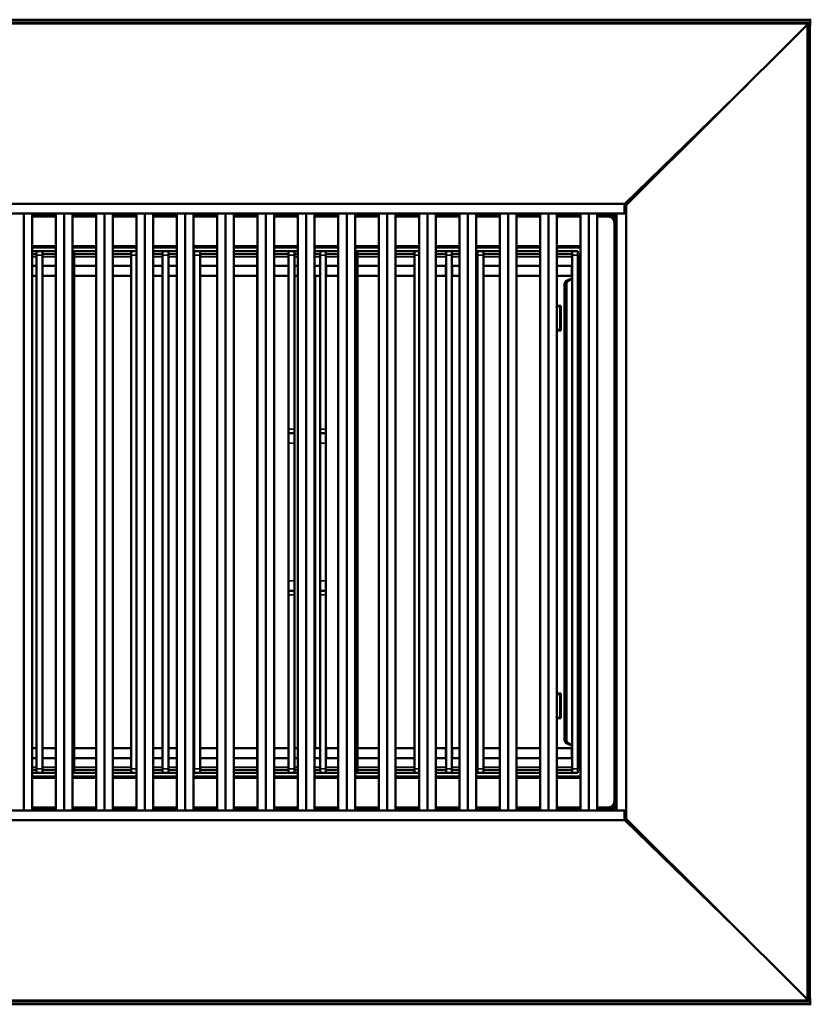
# Model space of a CAD drawing. Header units: millimetres. Extents: x 388 to 6088, y 821 to 3626.
# Tile 11 of 14: x 3723 to 4125, y 2407 to 2907. Entities that reach past the tile are written whole.
import ezdxf

# ---------------------------------------------------------------- set-up
doc = ezdxf.new("R2010")
doc.units = ezdxf.units.MM
doc.header["$LTSCALE"] = 15
doc.layers.add('Visible (ISO)', color=7, linetype='Continuous', lineweight=50)
doc.layers.add('Visible Narrow (ISO)', color=7, linetype='Continuous', lineweight=35)

msp = doc.modelspace()

# ---------------------------------------------------------------- linework, layer by layer
at = {"layer": 'Visible (ISO)'}
for p, q in [((4124.67, 2906.77), (3324.67, 2906.77)), ((3324.67, 2905.27), (4124.67, 2905.27)), ((4124.53, 2905.27), (4124.53, 2904.84)), ((4124.67, 2906.77), (4124.67, 2905.27)), ((3324.67, 2904.84), (4124.53, 2904.84)), ((4123.25, 2904.27), (4031.12, 2812.56)), ((4124.39, 2904.27), (4123.25, 2904.27)), ((4123.25, 2904.27), (4123.25, 2409.27)), ((4123.95, 2904.27), (4124.53, 2904.84)), ((4124.39, 2409.27), (4124.39, 2904.27)), ((4030.42, 2813.27), (4092.9, 2874.06)), ((3420.12, 2813.27), (4030.12, 2813.27)), ((4030.12, 2813.27), (4031.12, 2813.27)), ((4031.12, 2808.27), (4031.12, 2813.27)), ((3420.12, 2808.27), (4030.12, 2808.27)), ((3725.12, 2808.27), (3725.12, 2505.27)), ((3729.36, 2505.27), (3729.36, 2808.27)), ((3729.36, 2806.77), (3741.38, 2806.77)), ((3741.38, 2808.27), (3741.38, 2505.27)), ((3745.62, 2808.27), (3745.62, 2505.27)), ((3749.86, 2505.27), (3749.86, 2808.27)), ((3749.86, 2806.77), (3761.88, 2806.77)), ((3761.88, 2808.27), (3761.88, 2505.27)), ((3766.12, 2808.27), (3766.12, 2505.27)), ((3770.36, 2505.27), (3770.36, 2808.27)), ((3770.36, 2806.77), (3782.38, 2806.77)), ((3782.38, 2808.27), (3782.38, 2505.27)), ((3786.62, 2808.27), (3786.62, 2505.27)), ((3790.86, 2505.27), (3790.86, 2808.27)), ((3790.86, 2806.77), (3802.88, 2806.77)), ((3802.88, 2808.27), (3802.88, 2505.27)), ((3807.12, 2808.27), (3807.12, 2505.27)), ((3811.36, 2505.27), (3811.36, 2808.27)), ((3811.36, 2806.77), (3823.38, 2806.77)), ((3823.38, 2808.27), (3823.38, 2505.27)), ((3827.62, 2808.27), (3827.62, 2505.27)), ((3831.86, 2505.27), (3831.86, 2808.27)), ((3831.86, 2806.77), (3843.88, 2806.77)), ((3843.88, 2808.27), (3843.88, 2505.27)), ((3848.12, 2808.27), (3848.12, 2505.27)), ((3852.36, 2505.27), (3852.36, 2808.27)), ((3852.36, 2806.77), (3864.38, 2806.77)), ((3864.38, 2808.27), (3864.38, 2505.27)), ((3868.62, 2808.27), (3868.62, 2505.27)), ((3872.86, 2505.27), (3872.86, 2808.27)), ((3872.86, 2806.77), (3884.88, 2806.77)), ((3884.88, 2808.27), (3884.88, 2505.27)), ((3889.12, 2808.27), (3889.12, 2505.27)), ((3893.36, 2505.27), (3893.36, 2808.27)), ((3893.36, 2806.77), (3905.38, 2806.77)), ((3905.38, 2808.27), (3905.38, 2505.27)), ((3909.62, 2808.27), (3909.62, 2505.27)), ((3913.86, 2505.27), (3913.86, 2808.27)), ((3913.86, 2806.77), (3925.88, 2806.77)), ((3925.88, 2808.27), (3925.88, 2505.27)), ((3930.12, 2808.27), (3930.12, 2505.27)), ((3934.36, 2505.27), (3934.36, 2808.27)), ((3934.36, 2806.77), (3946.38, 2806.77)), ((3946.38, 2808.27), (3946.38, 2505.27)), ((3950.62, 2808.27), (3950.62, 2505.27)), ((3954.86, 2505.27), (3954.86, 2808.27)), ((3954.86, 2806.77), (3966.88, 2806.77)), ((3966.88, 2808.27), (3966.88, 2505.27)), ((3971.12, 2808.27), (3971.12, 2505.27)), ((3975.36, 2505.27), (3975.36, 2808.27)), ((3975.36, 2806.77), (3987.38, 2806.77)), ((3987.38, 2808.27), (3987.38, 2505.27)), ((3991.62, 2808.27), (3991.62, 2505.27)), ((3995.86, 2505.27), (3995.86, 2808.27)), ((3995.86, 2806.77), (4007.88, 2806.77)), ((4007.88, 2808.27), (4007.88, 2505.27)), ((4012.12, 2808.27), (4012.12, 2505.27)), ((4016.36, 2505.27), (4016.36, 2808.27)), ((4016.36, 2806.77), (4022.12, 2806.77)), ((4024.53, 2806.77), (4022.12, 2806.77)), ((4024.53, 2807.54), (4025.28, 2808.27)), ((4024.53, 2807.49), (4024.53, 2807.54)), ((4024.53, 2807.49), (4024.53, 2806.77)), ((4024.53, 2806.77), (4025.25, 2806.77)), ((4024.53, 2805.56), (4024.53, 2806.77)), ((4025.3, 2806.77), (4025.25, 2806.77)), ((4026.12, 2807.59), (4025.3, 2806.77)), ((4026.12, 2505.27), (4026.12, 2808.27)), ((4026.12, 2808.27), (4031.12, 2808.27)), ((4031.12, 2505.27), (4031.12, 2808.27)), ((4025.12, 2803.77), (4025.12, 2509.77)), ((3729.36, 2791.77), (3741.38, 2791.77)), ((3749.86, 2791.77), (3761.88, 2791.77)), ((3770.36, 2791.77), (3782.38, 2791.77)), ((3790.86, 2791.77), (3802.88, 2791.77)), ((3811.36, 2791.77), (3823.38, 2791.77)), ((3831.86, 2791.77), (3843.88, 2791.77)), ((3852.36, 2791.77), (3864.38, 2791.77)), ((3872.86, 2791.77), (3884.88, 2791.77)), ((3893.36, 2791.77), (3905.38, 2791.77)), ((3913.86, 2791.77), (3925.88, 2791.77)), ((3934.36, 2791.77), (3946.38, 2791.77)), ((3954.86, 2791.77), (3966.88, 2791.77)), ((3975.36, 2791.77), (3987.38, 2791.77)), ((3995.86, 2791.77), (4007.88, 2791.77)), ((3729.36, 2789.27), (3731.62, 2789.27)), ((3731.62, 2787.77), (3729.36, 2787.77)), ((3731.62, 2787.27), (3731.62, 2789.27)), ((3734.62, 2789.27), (3731.62, 2789.27)), ((3731.62, 2787.27), (3731.62, 2526.27)), ((3734.62, 2789.27), (3741.38, 2789.27)), ((3734.62, 2789.27), (3734.62, 2787.27)), ((3741.38, 2787.77), (3734.62, 2787.77)), ((3734.62, 2787.27), (3734.62, 2526.27)), ((3750.62, 2789.27), (3749.86, 2789.27)), ((3750.62, 2789.27), (3761.88, 2789.27)), ((3750.62, 2789.27), (3750.62, 2787.27)), ((3761.88, 2787.77), (3750.62, 2787.77)), ((3750.62, 2787.27), (3750.62, 2526.27)), ((3770.36, 2789.27), (3779.62, 2789.27)), ((3779.62, 2787.77), (3770.36, 2787.77)), ((3779.62, 2787.27), (3779.62, 2789.27)), ((3782.38, 2789.27), (3779.62, 2789.27)), ((3779.62, 2787.27), (3779.62, 2526.27)), ((3790.86, 2789.27), (3795.62, 2789.27)), ((3795.62, 2787.77), (3790.86, 2787.77)), ((3795.62, 2787.27), (3795.62, 2789.27)), ((3798.62, 2789.27), (3795.62, 2789.27)), ((3795.62, 2787.27), (3795.62, 2526.27)), ((3798.62, 2789.27), (3802.88, 2789.27)), ((3798.62, 2789.27), (3798.62, 2787.27)), ((3802.88, 2787.77), (3798.62, 2787.77)), ((3798.62, 2787.27), (3798.62, 2526.27)), ((3811.36, 2789.27), (3811.62, 2789.27)), ((3811.62, 2787.77), (3811.36, 2787.77)), ((3811.62, 2787.27), (3811.62, 2789.27)), ((3814.62, 2789.27), (3811.62, 2789.27)), ((3811.62, 2787.27), (3811.62, 2526.27)), ((3814.62, 2789.27), (3823.38, 2789.27)), ((3814.62, 2789.27), (3814.62, 2787.27)), ((3823.38, 2787.77), (3814.62, 2787.77)), ((3814.62, 2787.27), (3814.62, 2526.27)), ((3831.86, 2789.27), (3843.62, 2789.27)), ((3843.62, 2787.77), (3831.86, 2787.77)), ((3843.62, 2787.27), (3843.62, 2789.27)), ((3843.88, 2789.27), (3843.62, 2789.27)), ((3843.62, 2787.27), (3843.62, 2526.27)), ((3852.36, 2789.27), (3859.57, 2789.27)), ((3859.57, 2787.77), (3852.36, 2787.77)), ((3862.57, 2789.27), (3859.57, 2789.27)), ((3859.57, 2787.27), (3859.57, 2789.27)), ((3859.57, 2698.77), (3859.57, 2787.27)), ((3862.57, 2789.27), (3864.38, 2789.27)), ((3862.57, 2789.27), (3862.57, 2787.27)), ((3864.38, 2787.77), (3862.57, 2787.77)), ((3862.57, 2698.77), (3862.57, 2787.27)), ((3872.86, 2789.27), (3875.57, 2789.27)), ((3875.57, 2787.77), (3872.86, 2787.77)), ((3878.57, 2789.27), (3875.57, 2789.27)), ((3875.57, 2787.27), (3875.57, 2789.27)), ((3875.57, 2698.77), (3875.57, 2787.27)), ((3878.57, 2789.27), (3884.88, 2789.27)), ((3878.57, 2789.27), (3878.57, 2787.27)), ((3884.88, 2787.77), (3878.57, 2787.77)), ((3878.57, 2698.77), (3878.57, 2787.27)), ((3894.62, 2789.27), (3893.36, 2789.27)), ((3894.62, 2789.27), (3905.38, 2789.27)), ((3894.62, 2789.27), (3894.62, 2787.27)), ((3905.38, 2787.77), (3894.62, 2787.77)), ((3894.62, 2787.27), (3894.62, 2526.27)), ((3913.86, 2789.27), (3923.62, 2789.27)), ((3923.62, 2787.77), (3913.86, 2787.77)), ((3923.62, 2787.27), (3923.62, 2789.27)), ((3925.88, 2789.27), (3923.62, 2789.27)), ((3923.62, 2787.27), (3923.62, 2526.27)), ((3934.36, 2789.27), (3939.62, 2789.27)), ((3939.62, 2787.77), (3934.36, 2787.77)), ((3939.62, 2787.27), (3939.62, 2789.27)), ((3942.62, 2789.27), (3939.62, 2789.27)), ((3939.62, 2787.27), (3939.62, 2526.27)), ((3942.62, 2789.27), (3946.38, 2789.27)), ((3942.62, 2789.27), (3942.62, 2787.27)), ((3946.38, 2787.77), (3942.62, 2787.77)), ((3942.62, 2787.27), (3942.62, 2526.27)), ((3954.86, 2789.27), (3955.62, 2789.27)), ((3955.62, 2787.77), (3954.86, 2787.77)), ((3955.62, 2787.27), (3955.62, 2789.27)), ((3958.62, 2789.27), (3955.62, 2789.27)), ((3955.62, 2787.27), (3955.62, 2526.27)), ((3958.62, 2789.27), (3966.88, 2789.27)), ((3958.62, 2789.27), (3958.62, 2787.27)), ((3966.88, 2787.77), (3958.62, 2787.77)), ((3958.62, 2787.27), (3958.62, 2526.27)), ((3975.36, 2789.27), (3987.38, 2789.27)), ((3987.38, 2787.77), (3975.36, 2787.77)), ((3995.86, 2789.27), (4003.62, 2789.27)), ((4003.62, 2787.77), (3995.86, 2787.77)), ((4003.62, 2787.27), (4003.62, 2789.27)), ((4006.62, 2789.27), (4003.62, 2789.27)), ((4003.62, 2787.27), (4003.62, 2526.27)), ((4006.62, 2789.27), (4006.62, 2787.27)), ((4006.62, 2787.71), (4007.62, 2787.71)), ((4006.62, 2787.27), (4006.62, 2526.27)), ((4007.62, 2781.77), (4007.62, 2787.71)), ((3729.36, 2781.77), (3731.57, 2781.77)), ((3731.57, 2776.77), (3731.57, 2781.77)), ((3731.57, 2781.77), (3731.62, 2781.77)), ((3734.62, 2781.77), (3734.67, 2781.77)), ((3734.67, 2781.77), (3734.67, 2776.77)), ((3734.67, 2781.77), (3741.38, 2781.77)), ((3750.62, 2781.77), (3750.67, 2781.77)), ((3750.67, 2781.77), (3750.67, 2776.77)), ((3750.67, 2781.77), (3761.88, 2781.77)), ((3770.36, 2781.77), (3779.57, 2781.77)), ((3779.57, 2776.77), (3779.57, 2781.77)), ((3779.57, 2781.77), (3779.62, 2781.77)), ((3790.86, 2781.77), (3795.57, 2781.77)), ((3795.57, 2776.77), (3795.57, 2781.77)), ((3795.57, 2781.77), (3795.62, 2781.77)), ((3798.62, 2781.77), (3798.67, 2781.77)), ((3798.67, 2781.77), (3798.67, 2776.77)), ((3798.67, 2781.77), (3802.88, 2781.77)), ((3811.36, 2781.77), (3811.57, 2781.77)), ((3811.57, 2776.77), (3811.57, 2781.77)), ((3811.57, 2781.77), (3811.62, 2781.77)), ((3814.62, 2781.77), (3814.67, 2781.77)), ((3814.67, 2781.77), (3814.67, 2776.77)), ((3814.67, 2781.77), (3823.38, 2781.77)), ((3831.86, 2781.77), (3843.57, 2781.77)), ((3843.57, 2776.77), (3843.57, 2781.77)), ((3843.57, 2781.77), (3843.62, 2781.77)), ((3852.36, 2781.77), (3859.57, 2781.77)), ((3862.57, 2781.77), (3862.67, 2781.77)), ((3862.67, 2781.77), (3862.67, 2776.77)), ((3862.67, 2781.77), (3864.38, 2781.77)), ((3872.86, 2781.77), (3875.57, 2781.77)), ((3878.57, 2781.77), (3878.67, 2781.77)), ((3878.67, 2781.77), (3878.67, 2776.77)), ((3878.67, 2781.77), (3884.88, 2781.77)), ((3894.62, 2781.77), (3894.67, 2781.77)), ((3894.67, 2781.77), (3894.67, 2776.77)), ((3894.67, 2781.77), (3905.38, 2781.77)), ((3913.86, 2781.77), (3923.57, 2781.77)), ((3923.57, 2776.77), (3923.57, 2781.77)), ((3923.57, 2781.77), (3923.62, 2781.77)), ((3934.36, 2781.77), (3939.57, 2781.77)), ((3939.57, 2776.77), (3939.57, 2781.77)), ((3939.57, 2781.77), (3939.62, 2781.77)), ((3942.62, 2781.77), (3942.67, 2781.77)), ((3942.67, 2781.77), (3942.67, 2776.77)), ((3942.67, 2781.77), (3946.38, 2781.77)), ((3954.86, 2781.77), (3955.57, 2781.77)), ((3955.57, 2776.77), (3955.57, 2781.77)), ((3955.57, 2781.77), (3955.62, 2781.77)), ((3958.62, 2781.77), (3958.67, 2781.77)), ((3958.67, 2781.77), (3958.67, 2776.77)), ((3958.67, 2781.77), (3966.88, 2781.77)), ((3975.36, 2781.77), (3987.38, 2781.77)), ((3995.86, 2781.77), (4003.57, 2781.77)), ((4003.57, 2776.77), (4003.57, 2781.77)), ((4003.57, 2781.77), (4003.62, 2781.77)), ((4006.62, 2781.77), (4006.67, 2781.77)), ((4006.67, 2781.77), (4006.67, 2776.77)), ((4006.67, 2781.77), (4007.88, 2781.77)), ((3729.36, 2776.77), (3731.57, 2776.77)), ((3731.62, 2776.77), (3731.57, 2776.77)), ((3734.67, 2776.77), (3734.62, 2776.77)), ((3734.67, 2776.77), (3741.38, 2776.77)), ((3750.67, 2776.77), (3750.62, 2776.77)), ((3750.67, 2776.77), (3761.88, 2776.77)), ((3770.36, 2776.77), (3779.57, 2776.77)), ((3779.62, 2776.77), (3779.57, 2776.77)), ((3790.86, 2776.77), (3795.57, 2776.77)), ((3795.62, 2776.77), (3795.57, 2776.77)), ((3798.67, 2776.77), (3798.62, 2776.77)), ((3798.67, 2776.77), (3802.88, 2776.77)), ((3811.36, 2776.77), (3811.57, 2776.77)), ((3811.62, 2776.77), (3811.57, 2776.77)), ((3814.67, 2776.77), (3814.62, 2776.77)), ((3814.67, 2776.77), (3823.38, 2776.77)), ((3831.86, 2776.77), (3843.57, 2776.77)), ((3843.62, 2776.77), (3843.57, 2776.77)), ((3852.36, 2776.77), (3859.57, 2776.77)), ((3862.67, 2776.77), (3862.57, 2776.77)), ((3862.67, 2776.77), (3864.38, 2776.77)), ((3872.86, 2776.77), (3875.57, 2776.77)), ((3873.07, 2772.77), (3873.07, 2776.77)), ((3878.67, 2776.77), (3878.57, 2776.77)), ((3878.67, 2776.77), (3884.88, 2776.77)), ((3894.67, 2776.77), (3894.62, 2776.77)), ((3894.67, 2776.77), (3905.38, 2776.77)), ((3913.86, 2776.77), (3923.57, 2776.77)), ((3923.62, 2776.77), (3923.57, 2776.77)), ((3934.36, 2776.77), (3939.57, 2776.77)), ((3939.62, 2776.77), (3939.57, 2776.77)), ((3942.67, 2776.77), (3942.62, 2776.77)), ((3942.67, 2776.77), (3946.38, 2776.77)), ((3954.86, 2776.77), (3955.57, 2776.77)), ((3955.62, 2776.77), (3955.57, 2776.77)), ((3958.67, 2776.77), (3958.62, 2776.77)), ((3958.67, 2776.77), (3966.88, 2776.77)), ((3975.36, 2776.77), (3987.38, 2776.77)), ((3995.86, 2776.77), (4003.57, 2776.77)), ((4003.62, 2775.45), (4000.81, 2774.22)), ((4001.78, 2774.22), (4003.62, 2775.03)), ((4003.62, 2776.77), (4003.57, 2776.77)), ((4006.67, 2776.77), (4006.62, 2776.77)), ((4006.62, 2775.77), (4007.62, 2775.77)), ((4007.88, 2776.77), (4006.67, 2776.77)), ((4007.62, 2775.77), (4007.62, 2776.77)), ((4007.62, 2537.77), (4007.62, 2775.77)), ((3872.86, 2770.23), (3873.07, 2770.02)), ((3873.07, 2770.02), (3873.07, 2772.77)), ((3873.07, 2770.02), (3873.07, 2768.77)), ((3999.76, 2541.21), (3999.76, 2772.33)), ((4000.73, 2541.21), (4000.73, 2772.33)), ((3729.36, 2766.02), (3729.37, 2766.02)), ((3729.37, 2766.02), (3729.37, 2755.52)), ((3873.07, 2762.42), (3873.07, 2768.77)), ((3873.07, 2762.42), (3873.07, 2761.19)), ((3873.07, 2751.82), (3873.07, 2761.19)), ((3995.86, 2761.52), (3997.87, 2761.52)), ((3997.62, 2761.27), (3995.86, 2761.27)), ((3997.62, 2761.52), (3997.62, 2761.27)), ((3997.62, 2749.27), (3997.62, 2761.27)), ((3997.87, 2761.52), (3997.87, 2749.02)), ((3729.37, 2755.52), (3729.36, 2755.52)), ((3873.07, 2749.12), (3873.07, 2751.82)), ((3873.07, 2564.42), (3873.07, 2749.12)), ((3995.86, 2749.27), (3997.62, 2749.27)), ((3997.87, 2749.02), (3995.86, 2749.02)), ((3997.62, 2749.27), (3997.62, 2749.02)), ((3859.57, 2696.77), (3859.57, 2698.77)), ((3859.57, 2696.77), (3862.57, 2696.77)), ((3859.57, 2691.77), (3859.57, 2696.77)), ((3862.57, 2698.77), (3862.57, 2696.77)), ((3862.57, 2696.77), (3862.57, 2691.77)), ((3875.57, 2696.77), (3875.57, 2698.77)), ((3875.57, 2696.77), (3878.57, 2696.77)), ((3875.57, 2691.77), (3875.57, 2696.77)), ((3878.57, 2698.77), (3878.57, 2696.77)), ((3878.57, 2696.77), (3878.57, 2691.77)), ((3859.57, 2621.77), (3859.57, 2691.77)), ((3862.57, 2691.77), (3862.57, 2621.77)), ((3875.57, 2621.77), (3875.57, 2691.77)), ((3878.57, 2691.77), (3878.57, 2621.77)), ((3859.57, 2616.77), (3859.57, 2621.77)), ((3862.57, 2621.77), (3862.57, 2616.77)), ((3875.57, 2616.77), (3875.57, 2621.77)), ((3878.57, 2621.77), (3878.57, 2616.77)), ((3859.57, 2614.77), (3859.57, 2616.77)), ((3862.57, 2616.77), (3859.57, 2616.77)), ((3862.57, 2616.77), (3862.57, 2614.77)), ((3875.57, 2614.77), (3875.57, 2616.77)), ((3878.57, 2616.77), (3875.57, 2616.77)), ((3878.57, 2616.77), (3878.57, 2614.77)), ((3859.57, 2526.27), (3859.57, 2614.77)), ((3862.57, 2526.27), (3862.57, 2614.77)), ((3875.57, 2526.27), (3875.57, 2614.77)), ((3878.57, 2526.27), (3878.57, 2614.77)), ((3873.07, 2561.72), (3873.07, 2564.42)), ((3873.07, 2552.35), (3873.07, 2561.72)), ((3995.86, 2564.52), (3997.87, 2564.52)), ((3997.62, 2564.27), (3995.86, 2564.27)), ((3997.62, 2564.52), (3997.62, 2564.27)), ((3997.62, 2552.27), (3997.62, 2564.27)), ((3997.87, 2564.52), (3997.87, 2552.02)), ((3729.36, 2558.02), (3729.37, 2558.02)), ((3729.37, 2558.02), (3729.37, 2547.52)), ((3873.07, 2552.35), (3873.07, 2551.12)), ((3873.07, 2544.77), (3873.07, 2551.12)), ((3995.86, 2552.27), (3997.62, 2552.27)), ((3997.87, 2552.02), (3995.86, 2552.02)), ((3997.62, 2552.27), (3997.62, 2552.02)), ((3729.37, 2547.52), (3729.36, 2547.52)), ((3872.86, 2543.31), (3873.07, 2543.52)), ((3873.07, 2544.77), (3873.07, 2543.52)), ((3873.07, 2540.77), (3873.07, 2543.52)), ((3873.07, 2536.77), (3873.07, 2540.77)), ((3729.36, 2536.77), (3731.57, 2536.77)), ((3731.57, 2531.77), (3731.57, 2536.77)), ((3731.57, 2536.77), (3731.62, 2536.77)), ((3734.62, 2536.77), (3734.67, 2536.77)), ((3734.67, 2536.77), (3734.67, 2531.77)), ((3734.67, 2536.77), (3741.38, 2536.77)), ((3750.62, 2536.77), (3750.67, 2536.77)), ((3750.67, 2536.77), (3750.67, 2531.77)), ((3750.67, 2536.77), (3761.88, 2536.77)), ((3770.36, 2536.77), (3779.57, 2536.77)), ((3779.57, 2531.77), (3779.57, 2536.77)), ((3779.57, 2536.77), (3779.62, 2536.77)), ((3790.86, 2536.77), (3795.57, 2536.77)), ((3795.57, 2531.77), (3795.57, 2536.77)), ((3795.57, 2536.77), (3795.62, 2536.77)), ((3798.62, 2536.77), (3798.67, 2536.77)), ((3798.67, 2536.77), (3798.67, 2531.77)), ((3798.67, 2536.77), (3802.88, 2536.77)), ((3811.36, 2536.77), (3811.57, 2536.77)), ((3811.57, 2531.77), (3811.57, 2536.77)), ((3811.57, 2536.77), (3811.62, 2536.77)), ((3814.62, 2536.77), (3814.67, 2536.77)), ((3814.67, 2536.77), (3814.67, 2531.77)), ((3814.67, 2536.77), (3823.38, 2536.77)), ((3831.86, 2536.77), (3843.57, 2536.77)), ((3843.57, 2531.77), (3843.57, 2536.77)), ((3843.57, 2536.77), (3843.62, 2536.77)), ((3852.36, 2536.77), (3859.57, 2536.77)), ((3862.57, 2536.77), (3862.67, 2536.77)), ((3862.67, 2536.77), (3862.67, 2531.77)), ((3862.67, 2536.77), (3864.38, 2536.77)), ((3872.86, 2536.77), (3875.57, 2536.77)), ((3878.57, 2536.77), (3878.67, 2536.77)), ((3878.67, 2536.77), (3878.67, 2531.77)), ((3878.67, 2536.77), (3884.88, 2536.77)), ((3894.62, 2536.77), (3894.67, 2536.77)), ((3894.67, 2536.77), (3894.67, 2531.77)), ((3894.67, 2536.77), (3905.38, 2536.77)), ((3913.86, 2536.77), (3923.57, 2536.77)), ((3923.57, 2531.77), (3923.57, 2536.77)), ((3923.57, 2536.77), (3923.62, 2536.77)), ((3934.36, 2536.77), (3939.57, 2536.77)), ((3939.57, 2531.77), (3939.57, 2536.77)), ((3939.57, 2536.77), (3939.62, 2536.77)), ((3942.62, 2536.77), (3942.67, 2536.77)), ((3942.67, 2536.77), (3942.67, 2531.77)), ((3942.67, 2536.77), (3946.38, 2536.77)), ((3954.86, 2536.77), (3955.57, 2536.77)), ((3955.57, 2531.77), (3955.57, 2536.77)), ((3955.57, 2536.77), (3955.62, 2536.77)), ((3958.62, 2536.77), (3958.67, 2536.77)), ((3958.67, 2536.77), (3958.67, 2531.77)), ((3958.67, 2536.77), (3966.88, 2536.77)), ((3975.36, 2536.77), (3987.38, 2536.77)), ((3995.86, 2536.77), (4003.57, 2536.77)), ((4000.81, 2539.31), (4003.62, 2538.09)), ((4003.62, 2538.51), (4001.78, 2539.31)), ((4003.57, 2531.77), (4003.57, 2536.77)), ((4003.57, 2536.77), (4003.62, 2536.77)), ((4007.62, 2537.77), (4006.62, 2537.77)), ((4006.62, 2536.77), (4006.67, 2536.77)), ((4006.67, 2536.77), (4006.67, 2531.77)), ((4006.67, 2536.77), (4007.88, 2536.77)), ((4007.62, 2536.77), (4007.62, 2537.77)), ((3729.36, 2531.77), (3731.57, 2531.77)), ((3731.62, 2531.77), (3731.57, 2531.77)), ((3734.67, 2531.77), (3734.62, 2531.77)), ((3734.67, 2531.77), (3741.38, 2531.77)), ((3750.67, 2531.77), (3750.62, 2531.77)), ((3750.67, 2531.77), (3761.88, 2531.77)), ((3770.36, 2531.77), (3779.57, 2531.77)), ((3779.62, 2531.77), (3779.57, 2531.77)), ((3790.86, 2531.77), (3795.57, 2531.77)), ((3795.62, 2531.77), (3795.57, 2531.77)), ((3798.67, 2531.77), (3798.62, 2531.77)), ((3798.67, 2531.77), (3802.88, 2531.77)), ((3811.36, 2531.77), (3811.57, 2531.77)), ((3811.62, 2531.77), (3811.57, 2531.77)), ((3814.67, 2531.77), (3814.62, 2531.77)), ((3814.67, 2531.77), (3823.38, 2531.77)), ((3831.86, 2531.77), (3843.57, 2531.77)), ((3843.62, 2531.77), (3843.57, 2531.77)), ((3852.36, 2531.77), (3859.57, 2531.77)), ((3862.67, 2531.77), (3862.57, 2531.77)), ((3862.67, 2531.77), (3864.38, 2531.77)), ((3872.86, 2531.77), (3875.57, 2531.77)), ((3878.67, 2531.77), (3878.57, 2531.77)), ((3878.67, 2531.77), (3884.88, 2531.77)), ((3894.67, 2531.77), (3894.62, 2531.77)), ((3894.67, 2531.77), (3905.38, 2531.77)), ((3913.86, 2531.77), (3923.57, 2531.77)), ((3923.62, 2531.77), (3923.57, 2531.77)), ((3934.36, 2531.77), (3939.57, 2531.77)), ((3939.62, 2531.77), (3939.57, 2531.77)), ((3942.67, 2531.77), (3942.62, 2531.77)), ((3942.67, 2531.77), (3946.38, 2531.77)), ((3954.86, 2531.77), (3955.57, 2531.77)), ((3955.62, 2531.77), (3955.57, 2531.77)), ((3958.67, 2531.77), (3958.62, 2531.77)), ((3958.67, 2531.77), (3966.88, 2531.77)), ((3975.36, 2531.77), (3987.38, 2531.77)), ((3995.86, 2531.77), (4003.57, 2531.77)), ((4003.62, 2531.77), (4003.57, 2531.77)), ((4006.67, 2531.77), (4006.62, 2531.77)), ((4007.88, 2531.77), (4006.67, 2531.77)), ((4007.62, 2525.83), (4007.62, 2531.77)), ((3729.36, 2525.77), (3731.62, 2525.77)), ((3731.62, 2524.27), (3731.62, 2526.27)), ((3734.62, 2526.27), (3734.62, 2524.27)), ((3734.62, 2525.77), (3741.38, 2525.77)), ((3750.62, 2526.27), (3750.62, 2524.27)), ((3750.62, 2525.77), (3761.88, 2525.77)), ((3770.36, 2525.77), (3779.62, 2525.77)), ((3779.62, 2524.27), (3779.62, 2526.27)), ((3790.86, 2525.77), (3795.62, 2525.77)), ((3795.62, 2524.27), (3795.62, 2526.27)), ((3798.62, 2526.27), (3798.62, 2524.27)), ((3798.62, 2525.77), (3802.88, 2525.77)), ((3811.36, 2525.77), (3811.62, 2525.77)), ((3811.62, 2524.27), (3811.62, 2526.27)), ((3814.62, 2526.27), (3814.62, 2524.27)), ((3814.62, 2525.77), (3823.38, 2525.77)), ((3831.86, 2525.77), (3843.62, 2525.77)), ((3843.62, 2524.27), (3843.62, 2526.27)), ((3852.36, 2525.77), (3859.57, 2525.77)), ((3859.57, 2524.27), (3859.57, 2526.27)), ((3862.57, 2526.27), (3862.57, 2524.27)), ((3862.57, 2525.77), (3864.38, 2525.77)), ((3872.86, 2525.77), (3875.57, 2525.77)), ((3875.57, 2524.27), (3875.57, 2526.27)), ((3878.57, 2526.27), (3878.57, 2524.27)), ((3878.57, 2525.77), (3884.88, 2525.77)), ((3894.62, 2526.27), (3894.62, 2524.27)), ((3894.62, 2525.77), (3905.38, 2525.77)), ((3913.86, 2525.77), (3923.62, 2525.77)), ((3923.62, 2524.27), (3923.62, 2526.27)), ((3934.36, 2525.77), (3939.62, 2525.77)), ((3939.62, 2524.27), (3939.62, 2526.27)), ((3942.62, 2526.27), (3942.62, 2524.27)), ((3942.62, 2525.77), (3946.38, 2525.77)), ((3954.86, 2525.77), (3955.62, 2525.77)), ((3955.62, 2524.27), (3955.62, 2526.27)), ((3958.62, 2526.27), (3958.62, 2524.27)), ((3958.62, 2525.77), (3966.88, 2525.77)), ((3975.36, 2525.77), (3987.38, 2525.77)), ((3995.86, 2525.77), (4003.62, 2525.77)), ((4003.62, 2524.27), (4003.62, 2526.27)), ((4006.62, 2526.27), (4006.62, 2524.27)), ((4006.62, 2525.83), (4007.62, 2525.83)), ((3731.62, 2524.27), (3729.36, 2524.27)), ((3741.38, 2521.77), (3729.36, 2521.77)), ((3731.62, 2524.27), (3734.62, 2524.27)), ((3741.38, 2524.27), (3734.62, 2524.27)), ((3749.86, 2524.27), (3750.62, 2524.27)), ((3761.88, 2521.77), (3749.86, 2521.77)), ((3761.88, 2524.27), (3750.62, 2524.27)), ((3779.62, 2524.27), (3770.36, 2524.27)), ((3782.38, 2521.77), (3770.36, 2521.77)), ((3779.62, 2524.27), (3782.38, 2524.27)), ((3795.62, 2524.27), (3790.86, 2524.27)), ((3802.88, 2521.77), (3790.86, 2521.77)), ((3795.62, 2524.27), (3798.62, 2524.27)), ((3802.88, 2524.27), (3798.62, 2524.27)), ((3811.62, 2524.27), (3811.36, 2524.27)), ((3823.38, 2521.77), (3811.36, 2521.77)), ((3811.62, 2524.27), (3814.62, 2524.27)), ((3823.38, 2524.27), (3814.62, 2524.27)), ((3843.62, 2524.27), (3831.86, 2524.27)), ((3843.88, 2521.77), (3831.86, 2521.77)), ((3843.62, 2524.27), (3843.88, 2524.27)), ((3859.57, 2524.27), (3852.36, 2524.27)), ((3864.38, 2521.77), (3852.36, 2521.77)), ((3859.57, 2524.27), (3862.57, 2524.27)), ((3864.38, 2524.27), (3862.57, 2524.27)), ((3875.57, 2524.27), (3872.86, 2524.27)), ((3884.88, 2521.77), (3872.86, 2521.77)), ((3875.57, 2524.27), (3878.57, 2524.27)), ((3884.88, 2524.27), (3878.57, 2524.27)), ((3893.36, 2524.27), (3894.62, 2524.27)), ((3905.38, 2521.77), (3893.36, 2521.77)), ((3905.38, 2524.27), (3894.62, 2524.27)), ((3923.62, 2524.27), (3913.86, 2524.27)), ((3925.88, 2521.77), (3913.86, 2521.77)), ((3923.62, 2524.27), (3925.88, 2524.27)), ((3939.62, 2524.27), (3934.36, 2524.27)), ((3946.38, 2521.77), (3934.36, 2521.77)), ((3939.62, 2524.27), (3942.62, 2524.27)), ((3946.38, 2524.27), (3942.62, 2524.27)), ((3955.62, 2524.27), (3954.86, 2524.27)), ((3966.88, 2521.77), (3954.86, 2521.77)), ((3955.62, 2524.27), (3958.62, 2524.27)), ((3966.88, 2524.27), (3958.62, 2524.27)), ((3987.38, 2524.27), (3975.36, 2524.27)), ((3987.38, 2521.77), (3975.36, 2521.77)), ((4003.62, 2524.27), (3995.86, 2524.27)), ((4007.88, 2521.77), (3995.86, 2521.77)), ((4003.62, 2524.27), (4006.62, 2524.27)), ((3420.12, 2505.27), (4030.12, 2505.27)), ((3741.38, 2506.77), (3729.36, 2506.77)), ((3761.88, 2506.77), (3749.86, 2506.77)), ((3782.38, 2506.77), (3770.36, 2506.77)), ((3802.88, 2506.77), (3790.86, 2506.77)), ((3823.38, 2506.77), (3811.36, 2506.77)), ((3843.88, 2506.77), (3831.86, 2506.77)), ((3864.38, 2506.77), (3852.36, 2506.77)), ((3884.88, 2506.77), (3872.86, 2506.77)), ((3905.38, 2506.77), (3893.36, 2506.77)), ((3925.88, 2506.77), (3913.86, 2506.77)), ((3946.38, 2506.77), (3934.36, 2506.77)), ((3966.88, 2506.77), (3954.86, 2506.77)), ((3987.38, 2506.77), (3975.36, 2506.77)), ((4007.88, 2506.77), (3995.86, 2506.77)), ((4022.12, 2506.77), (4016.36, 2506.77)), ((4022.12, 2506.77), (4024.53, 2506.77)), ((4024.53, 2506.77), (4024.53, 2507.98)), ((4025.25, 2506.77), (4024.53, 2506.77)), ((4024.53, 2506.77), (4024.53, 2506.05)), ((4024.53, 2506), (4024.53, 2506.05)), ((4025.28, 2505.27), (4024.53, 2506)), ((4025.25, 2506.77), (4025.3, 2506.77)), ((4025.3, 2506.77), (4026.12, 2505.95)), ((4026.12, 2505.27), (4031.12, 2505.27)), ((4031.12, 2500.27), (4031.12, 2505.27)), ((3420.12, 2500.27), (4030.12, 2500.27)), ((4031.12, 2500.27), (4030.12, 2500.27)), ((4092.9, 2439.47), (4030.42, 2500.27)), ((4031.12, 2500.97), (4123.25, 2409.27)), ((4124.53, 2408.7), (3324.67, 2408.7)), ((3324.67, 2408.27), (4124.67, 2408.27)), ((3324.67, 2406.77), (4124.67, 2406.77)), ((4124.39, 2409.27), (4123.25, 2409.27)), ((4124.53, 2408.7), (4123.95, 2409.27)), ((4124.53, 2408.27), (4124.53, 2408.7)), ((4124.67, 2408.27), (4124.67, 2406.77))]:
    msp.add_line(p, q, dxfattribs=at)
for centre, start, end in [((4022.12, 2803.77), 0, 90), ((4022.12, 2509.77), 270, 0)]:
    msp.add_arc(centre, 3, start, end, dxfattribs=at)
for centre, major_axis, start_param, end_param in [((4001.3, 2772.33), (0, 2), 0.321751, 1.570796), ((4002.26, 2772.33), (0, 2), 0.321751, 1.570796), ((4001.3, 2541.21), (0, -2), 4.712389, 5.961435), ((4002.26, 2541.21), (0, -2), 4.712389, 5.961435)]:
    msp.add_ellipse(centre, major_axis=major_axis, ratio=0.766044, start_param=start_param, end_param=end_param, dxfattribs=at)
for points in [[(4124.67, 2906.77), (4124.84, 2906.77), (4125.01, 2906.75), (4125.17, 2906.72)], [(4124.67, 2408.27), (4124.84, 2408.27), (4125.01, 2408.3), (4125.17, 2408.36)], [(4125.17, 2406.81), (4125.01, 2406.78), (4124.84, 2406.77), (4124.67, 2406.77)]]:
    msp.add_open_spline(points, degree=3, dxfattribs=at)
msp.add_open_spline([(4125.17, 2905.18), (4125.1, 2905.21), (4125.02, 2905.23), (4124.94, 2905.24), (4124.85, 2905.26), (4124.76, 2905.27), (4124.67, 2905.27)], degree=3, knots=[1.0564265, 1.0564265, 1.0564265, 1.0564265, 1.2165017, 1.2165017, 1.2165017, 1.3962634, 1.3962634, 1.3962634, 1.3962634], dxfattribs=at)
at = {"layer": 'Visible Narrow (ISO)'}
for p, q in [((4124.39, 2904.22), (4125.17, 2904.22)), ((4030.12, 2813.27), (4030.12, 2808.27)), ((3741.38, 2807.49), (3729.36, 2807.49)), ((3761.88, 2807.49), (3749.86, 2807.49)), ((3782.38, 2807.49), (3770.36, 2807.49)), ((3802.88, 2807.49), (3790.86, 2807.49)), ((3823.38, 2807.49), (3811.36, 2807.49)), ((3843.88, 2807.49), (3831.86, 2807.49)), ((3864.38, 2807.49), (3852.36, 2807.49)), ((3884.88, 2807.49), (3872.86, 2807.49)), ((3905.38, 2807.49), (3893.36, 2807.49)), ((3925.88, 2807.49), (3913.86, 2807.49)), ((3946.38, 2807.49), (3934.36, 2807.49)), ((3966.88, 2807.49), (3954.86, 2807.49)), ((3987.38, 2807.49), (3975.36, 2807.49)), ((4007.88, 2807.49), (3995.86, 2807.49)), ((4024.53, 2807.49), (4016.36, 2807.49)), ((4025.25, 2506.77), (4025.25, 2806.77)), ((3741.38, 2790.97), (3729.36, 2790.97)), ((3761.88, 2790.97), (3749.86, 2790.97)), ((3782.38, 2790.97), (3770.36, 2790.97)), ((3802.88, 2790.97), (3790.86, 2790.97)), ((3823.38, 2790.97), (3811.36, 2790.97)), ((3843.88, 2790.97), (3831.86, 2790.97)), ((3864.38, 2790.97), (3852.36, 2790.97)), ((3884.88, 2790.97), (3872.86, 2790.97)), ((3905.38, 2790.97), (3893.36, 2790.97)), ((3925.88, 2790.97), (3913.86, 2790.97)), ((3946.38, 2790.97), (3934.36, 2790.97)), ((3966.88, 2790.97), (3954.86, 2790.97)), ((3987.38, 2790.97), (3975.36, 2790.97)), ((4007.88, 2790.97), (3995.86, 2790.97)), ((3731.62, 2786.27), (3729.36, 2786.27)), ((3731.62, 2787.27), (3734.62, 2787.27)), ((3741.38, 2786.27), (3734.62, 2786.27)), ((3749.86, 2787.27), (3750.62, 2787.27)), ((3761.88, 2786.27), (3750.62, 2786.27)), ((3779.62, 2786.27), (3770.36, 2786.27)), ((3779.62, 2787.27), (3782.38, 2787.27)), ((3795.62, 2786.27), (3790.86, 2786.27)), ((3795.62, 2787.27), (3798.62, 2787.27)), ((3802.88, 2786.27), (3798.62, 2786.27)), ((3811.62, 2786.27), (3811.36, 2786.27)), ((3811.62, 2787.27), (3814.62, 2787.27)), ((3823.38, 2786.27), (3814.62, 2786.27)), ((3843.62, 2786.27), (3831.86, 2786.27)), ((3843.62, 2787.27), (3843.88, 2787.27)), ((3859.57, 2786.27), (3852.36, 2786.27)), ((3859.57, 2787.27), (3862.57, 2787.27)), ((3864.38, 2786.27), (3862.57, 2786.27)), ((3875.57, 2786.27), (3872.86, 2786.27)), ((3875.57, 2787.27), (3878.57, 2787.27)), ((3884.88, 2786.27), (3878.57, 2786.27)), ((3893.36, 2787.27), (3894.62, 2787.27)), ((3905.38, 2786.27), (3894.62, 2786.27)), ((3923.62, 2786.27), (3913.86, 2786.27)), ((3923.62, 2787.27), (3925.88, 2787.27)), ((3939.62, 2786.27), (3934.36, 2786.27)), ((3939.62, 2787.27), (3942.62, 2787.27)), ((3946.38, 2786.27), (3942.62, 2786.27)), ((3955.62, 2786.27), (3954.86, 2786.27)), ((3955.62, 2787.27), (3958.62, 2787.27)), ((3966.88, 2786.27), (3958.62, 2786.27)), ((3987.38, 2786.27), (3975.36, 2786.27)), ((4003.62, 2786.27), (3995.86, 2786.27)), ((4003.62, 2787.27), (4006.62, 2787.27)), ((3872.86, 2772.77), (3873.07, 2772.77)), ((3999.76, 2772.33), (4000.73, 2772.33)), ((4001.78, 2774.22), (4000.81, 2774.22)), ((3872.86, 2768.77), (3873.07, 2768.77)), ((3872.86, 2762.42), (3873.07, 2762.42)), ((3872.86, 2760.99), (3873.07, 2761.19)), ((3872.86, 2751.62), (3873.07, 2751.82)), ((3872.86, 2749.12), (3873.07, 2749.12)), ((3862.57, 2698.77), (3859.57, 2698.77)), ((3878.57, 2698.77), (3875.57, 2698.77)), ((3862.57, 2691.77), (3859.57, 2691.77)), ((3878.57, 2691.77), (3875.57, 2691.77)), ((3862.57, 2621.77), (3859.57, 2621.77)), ((3878.57, 2621.77), (3875.57, 2621.77)), ((3859.57, 2614.77), (3862.57, 2614.77)), ((3875.57, 2614.77), (3878.57, 2614.77)), ((3872.86, 2564.42), (3873.07, 2564.42)), ((3872.86, 2561.92), (3873.07, 2561.72)), ((3872.86, 2552.55), (3873.07, 2552.35)), ((3872.86, 2551.12), (3873.07, 2551.12)), ((3872.86, 2544.77), (3873.07, 2544.77)), ((3872.86, 2540.77), (3873.07, 2540.77)), ((4000.73, 2541.21), (3999.76, 2541.21)), ((4000.81, 2539.31), (4001.78, 2539.31)), ((3729.36, 2527.27), (3731.62, 2527.27)), ((3734.62, 2526.27), (3731.62, 2526.27)), ((3734.62, 2527.27), (3741.38, 2527.27)), ((3750.62, 2526.27), (3749.86, 2526.27)), ((3750.62, 2527.27), (3761.88, 2527.27)), ((3770.36, 2527.27), (3779.62, 2527.27)), ((3782.38, 2526.27), (3779.62, 2526.27)), ((3790.86, 2527.27), (3795.62, 2527.27)), ((3798.62, 2526.27), (3795.62, 2526.27)), ((3798.62, 2527.27), (3802.88, 2527.27)), ((3811.36, 2527.27), (3811.62, 2527.27)), ((3814.62, 2526.27), (3811.62, 2526.27)), ((3814.62, 2527.27), (3823.38, 2527.27)), ((3831.86, 2527.27), (3843.62, 2527.27)), ((3843.88, 2526.27), (3843.62, 2526.27)), ((3852.36, 2527.27), (3859.57, 2527.27)), ((3862.57, 2526.27), (3859.57, 2526.27)), ((3862.57, 2527.27), (3864.38, 2527.27)), ((3872.86, 2527.27), (3875.57, 2527.27)), ((3878.57, 2526.27), (3875.57, 2526.27)), ((3878.57, 2527.27), (3884.88, 2527.27)), ((3894.62, 2526.27), (3893.36, 2526.27)), ((3894.62, 2527.27), (3905.38, 2527.27)), ((3913.86, 2527.27), (3923.62, 2527.27)), ((3925.88, 2526.27), (3923.62, 2526.27)), ((3934.36, 2527.27), (3939.62, 2527.27)), ((3942.62, 2526.27), (3939.62, 2526.27)), ((3942.62, 2527.27), (3946.38, 2527.27)), ((3954.86, 2527.27), (3955.62, 2527.27)), ((3958.62, 2526.27), (3955.62, 2526.27)), ((3958.62, 2527.27), (3966.88, 2527.27)), ((3975.36, 2527.27), (3987.38, 2527.27)), ((3995.86, 2527.27), (4003.62, 2527.27)), ((4006.62, 2526.27), (4003.62, 2526.27)), ((3729.36, 2522.57), (3741.38, 2522.57)), ((3749.86, 2522.57), (3761.88, 2522.57)), ((3770.36, 2522.57), (3782.38, 2522.57)), ((3790.86, 2522.57), (3802.88, 2522.57)), ((3811.36, 2522.57), (3823.38, 2522.57)), ((3831.86, 2522.57), (3843.88, 2522.57)), ((3852.36, 2522.57), (3864.38, 2522.57)), ((3872.86, 2522.57), (3884.88, 2522.57)), ((3893.36, 2522.57), (3905.38, 2522.57)), ((3913.86, 2522.57), (3925.88, 2522.57)), ((3934.36, 2522.57), (3946.38, 2522.57)), ((3954.86, 2522.57), (3966.88, 2522.57)), ((3975.36, 2522.57), (3987.38, 2522.57)), ((3995.86, 2522.57), (4007.88, 2522.57)), ((3729.36, 2506.05), (3741.38, 2506.05)), ((3749.86, 2506.05), (3761.88, 2506.05)), ((3770.36, 2506.05), (3782.38, 2506.05)), ((3790.86, 2506.05), (3802.88, 2506.05)), ((3811.36, 2506.05), (3823.38, 2506.05)), ((3831.86, 2506.05), (3843.88, 2506.05)), ((3852.36, 2506.05), (3864.38, 2506.05)), ((3872.86, 2506.05), (3884.88, 2506.05)), ((3893.36, 2506.05), (3905.38, 2506.05)), ((3913.86, 2506.05), (3925.88, 2506.05)), ((3934.36, 2506.05), (3946.38, 2506.05)), ((3954.86, 2506.05), (3966.88, 2506.05)), ((3975.36, 2506.05), (3987.38, 2506.05)), ((3995.86, 2506.05), (4007.88, 2506.05)), ((4016.36, 2506.05), (4024.53, 2506.05)), ((4030.12, 2505.27), (4030.12, 2500.27)), ((4124.39, 2409.32), (4125.17, 2409.32))]:
    msp.add_line(p, q, dxfattribs=at)

doc.saveas('drawing.dxf')
